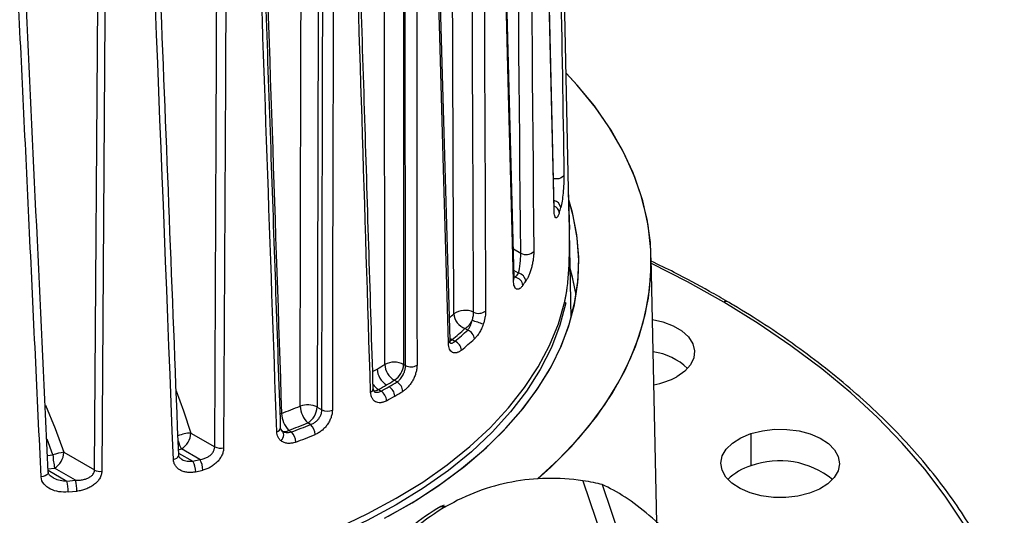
# Paper-space layout '_Isométrica' of a CAD drawing. Header units: millimetres. Extents: x -40 to 40, y -51.4 to 43.3.
# Tile 4 of 6: x 1.6 to 39, y -19.2 to -0.4. Entities that reach past the tile are written whole.
import ezdxf

# ---------------------------------------------------------------- set-up
doc = ezdxf.new("R2010")
doc.units = ezdxf.units.MM

psp = doc.layouts.new('_Isométrica')

# ---------------------------------------------------------------- linework, layer by layer
at = {"color": 7, "linetype": 'Continuous', "lineweight": 25}
for p, q in [((22.46, -7.453), (21.641, 30.865)), ((22.43, -6.866), (22.475, -8.37)), ((22.476, -8.328), (22.457, -7.453)), ((22.546, -11.712), (22.477, -8.467)), ((20.351, -9.112), (20.631, -9.273)), ((25.796, -19.503), (25.581, -9.448)), ((20.544, -10.033), (20.372, -9.933)), ((20.378, -10.155), (20.435, -10.188)), ((22.345, -11.152), (22.282, -11.188)), ((18.621, -12.193), (18.516, -12.132)), ((17.95, -12.579), (17.95, -12.575)), ((18.031, -12.551), (18.136, -12.612)), ((15.035, -13.751), (15.183, -13.667)), ((16.19, -13.49), (16.262, -13.532)), ((15.94, -14.155), (15.836, -14.095)), ((15.068, -14.52), (15.037, -14.407)), ((15.231, -14.445), (15.334, -14.505)), ((12.909, -15.107), (13.094, -15.214)), ((11.56, -15.347), (11.502, -15.374)), ((11.61, -16.033), (11.597, -16.033)), ((11.829, -15.992), (11.935, -16.053)), ((12.66, -15.773), (12.555, -15.712)), ((2.89, -16.926), (2.671, -16.328)), ((8.122, -16.094), (9.027, -16.617)), ((29.364, -16.114), (29.364, -17.339)), ((7.652, -16.725), (7.768, -16.699)), ((8.462, -17.1), (7.768, -16.699)), ((2.679, -16.943), (2.89, -16.926)), ((3.307, -16.825), (4.468, -17.495)), ((7.657, -16.853), (8.193, -17.163)), ((8.193, -17.163), (8.462, -17.1)), ((2.703, -17.45), (2.954, -17.431)), ((2.705, -17.505), (3.42, -17.918)), ((3.744, -17.887), (2.954, -17.431)), ((8.304, -17.564), (8.577, -17.501)), ((3.42, -17.918), (3.744, -17.887)), ((21.886, -17.814), (21.696, -17.812)), ((22.981, -17.902), (24.874, -23.477)), ((23.717, -18.049), (25.804, -24.195)), ((3.466, -18.329), (3.795, -18.298)), ((17.723, -18.825), (17.601, -18.884)), ((17.601, -18.884), (17.792, -18.886))]:
    psp.add_line(p, q, dxfattribs=at)
at = {"color": 7, "linetype": 'Continuous', "lineweight": 25, "flags": 128}
for points in [[(21.896, -7.64), (21.622, 4.001), (21.445, 11.533), (21.267, 19.066), (21.089, 26.599)], [(21.9, -7.578), (21.504, 9.275), (21.094, 26.647)], [(4.468, -17.495), (4.599, 2.016), (4.701, 17.347)], [(4.982, 17.301), (4.902, 5.454), (4.849, -2.212), (4.796, -9.877), (4.743, -17.542)], [(20.353, -10.308), (20.171, -3.247), (20.053, 1.321), (19.934, 5.889), (19.816, 10.458)], [(20.38, -10.219), (20.121, -0.16), (19.845, 10.533)], [(17.89, -12.687), (17.689, -5.628), (17.559, -1.06), (17.428, 3.508), (17.297, 8.076)], [(17.95, -12.575), (17.665, -2.517), (17.36, 8.19)], [(12.27, -15.074), (12.285, -7.646), (12.295, -2.84), (12.304, 1.967), (12.313, 6.773)], [(12.958, 6.215), (12.931, -5.725), (12.909, -15.107)], [(13.094, -15.214), (13.116, -3.382), (13.133, 5.915)], [(13.529, 5.901), (13.515, -1.284), (13.506, -5.933), (13.496, -10.581), (13.487, -15.229)], [(9.027, -16.617), (9.08, -4.783), (9.121, 4.514)], [(9.462, 4.481), (9.429, -2.704), (9.408, -7.354), (9.386, -12.003), (9.364, -16.651)], [(21.27, -17.836), (22.069, -17.101), (22.836, -16.288), (23.513, -15.45), (24.098, -14.589), (24.589, -13.708), (24.983, -12.811), (25.278, -11.902), (25.475, -10.984), (25.572, -10.06), (25.568, -9.135), (25.465, -8.212), (25.261, -7.294), (24.958, -6.386), (24.557, -5.49), (24.06, -4.61), (23.468, -3.751), (22.784, -2.914), (22.353, -2.448)], [(21.277, -17.83), (21.771, -17.387), (22.542, -16.614), (23.231, -15.815), (23.836, -14.994), (24.353, -14.154), (24.782, -13.297), (25.12, -12.426), (25.367, -11.546), (25.521, -10.658), (25.582, -9.766), (25.549, -8.875), (25.424, -7.985), (25.205, -7.102), (24.895, -6.228), (24.493, -5.367), (24.003, -4.521), (23.425, -3.693), (22.761, -2.888), (22.353, -2.448)], [(22.271, -6.311), (22.25, -6.356), (22.207, -6.396), (22.146, -6.428), (22.072, -6.45), (21.99, -6.46), (21.906, -6.457), (21.866, -6.451)], [(15.466, -19.327), (16.51, -18.736), (17.487, -18.106), (18.391, -17.442), (19.22, -16.746), (19.971, -16.02), (20.639, -15.268), (21.222, -14.493), (21.718, -13.699), (22.125, -12.887), (22.441, -12.062), (22.665, -11.227), (22.795, -10.385), (22.832, -9.541), (22.775, -8.696), (22.625, -7.856), (22.456, -7.246)], [(15.619, -19.245), (16.654, -18.647), (17.621, -18.013), (18.515, -17.344), (19.333, -16.643), (20.072, -15.914), (20.728, -15.159), (21.299, -14.38), (21.782, -13.583), (22.176, -12.769), (22.479, -11.943), (22.689, -11.106), (22.806, -10.264), (22.83, -9.419), (22.76, -8.575), (22.596, -7.736), (22.456, -7.246)], [(28.329, -11.13), (26.953, -10.359), (25.585, -9.662)], [(22.734, -10.855), (22.625, -10.305), (22.507, -9.86)], [(22.734, -10.855), (22.596, -10.185), (22.507, -9.86)], [(22.345, -11.152), (22.119, -12.009), (21.795, -12.856), (21.373, -13.689), (20.856, -14.504), (20.246, -15.296), (19.546, -16.064), (18.759, -16.803), (17.887, -17.51), (16.936, -18.182), (15.91, -18.815), (14.812, -19.408), (13.649, -19.957), (12.424, -20.46), (11.144, -20.914), (9.815, -21.319), (8.441, -21.671), (7.03, -21.969), (5.588, -22.213), (4.121, -22.4), (2.635, -22.53)], [(2.99, -22.259), (4.437, -22.119), (5.865, -21.926), (7.268, -21.678), (8.64, -21.379), (9.975, -21.028), (11.269, -20.628), (12.514, -20.18), (13.706, -19.687), (14.839, -19.149), (15.91, -18.57), (16.913, -17.952), (17.844, -17.298), (18.699, -16.61), (19.475, -15.891), (20.168, -15.144), (20.775, -14.373), (21.294, -13.581), (21.722, -12.771), (22.058, -11.947), (22.3, -11.112)], [(37.411, -19.517), (36.726, -18.483), (35.955, -17.469), (35.099, -16.477), (34.162, -15.511), (33.145, -14.571), (32.051, -13.662), (30.881, -12.784), (29.64, -11.939), (28.329, -11.13)], [(25.631, -11.789), (26.015, -11.879), (26.407, -12.029), (26.737, -12.223), (26.99, -12.452), (27.154, -12.706), (27.223, -12.975), (27.194, -13.246), (27.069, -13.508), (26.851, -13.749), (26.552, -13.958)], [(17.947, -12.509), (17.952, -12.511), (18.031, -12.551)], [(17.95, -12.587), (17.963, -12.583), (18.031, -12.551)], [(7.565, -14.488), (7.84, -15.247), (8.122, -16.094)], [(2.607, -15.031), (2.97, -15.92), (3.307, -16.825)], [(11.548, -16.395), (11.586, -16.342), (11.615, -16.285), (11.634, -16.226), (11.641, -16.168), (11.636, -16.115), (11.62, -16.067), (11.593, -16.029), (11.557, -16.001)], [(29.364, -16.114), (29.795, -16.006), (30.256, -15.952), (30.726, -15.955), (31.186, -16.013), (31.614, -16.126), (31.992, -16.288), (32.303, -16.491), (32.534, -16.728), (32.676, -16.987), (32.721, -17.257), (32.667, -17.527), (32.518, -17.784), (32.279, -18.018), (31.961, -18.218), (31.578, -18.376)], [(31.578, -18.376), (31.146, -18.484), (30.685, -18.538), (30.215, -18.536), (29.756, -18.477), (29.328, -18.364), (28.95, -18.202), (28.638, -17.999), (28.407, -17.762), (28.266, -17.503), (28.221, -17.233), (28.274, -16.963), (28.424, -16.706), (28.663, -16.472), (28.981, -16.272), (29.364, -16.114)], [(7.46, -17.097), (7.528, -17.076), (7.584, -17.046), (7.627, -17.01), (7.653, -16.969), (7.66, -16.926)], [(2.708, -17.573), (2.708, -17.591), (2.692, -17.638), (2.653, -17.681), (2.595, -17.718), (2.523, -17.744), (2.442, -17.758)]]:
    psp.add_lwpolyline(points, dxfattribs=at)
at = {"color": 7, "linetype": 'Continuous', "lineweight": 25}
for centre, radius, start, end in [((21.848, -7.582), 0.302, 7.0925, 82.3528), ((21.8, -7.768), 0.297, 6.5323, 71.6444), ((21.799, -7.603), 0.104, 339.1954, 13.9722), ((14.362, -5.434), 8.067, 343.4284, 344.8313), ((20.834, -8.902), 0.423, 241.2766, 313.6377), ((11.725, -3.939), 10.72, 324.3464, 325.3606), ((20.475, -10.376), 0.351, 6.3529, 78.5016), ((20.267, -10.234), 0.113, 319.4604, 7.4736), ((20.361, -10.533), 0.353, 6.2697, 77.8885), ((11.884, -4.162), 10.865, 324.3464, 325.3606), ((28.416, -11.247), 0.146, 63.5634, 126.6796), ((8.449, -0.9), 14.387, 311.2187, 312.0992), ((18.524, -12.204), 0.762, 65.1007, 124.2947), ((18.748, -11.518), 0.656, 184.9902, 249.2613), ((19.036, -11.104), 0.452, 244.905, 305.6941), ((18.12, -11.505), 0.741, 302.2341, 334.3134), ((15.782, -21.136), 9.784, 69.497, 72.1057), ((8.431, -0.966), 15.046, 309.6468, 312.0871), ((8.465, -0.911), 15.18, 309.5761, 311.9961), ((18.481, -12.561), 0.394, 4.9787, 69.1865), ((17.815, -12.574), 0.136, 303.7169, 358.0844), ((17.979, -12.984), 0.404, 4.6629, 67.1319), ((8.579, -1.092), 15.386, 309.5761, 311.9961), ((25.332, -15.364), 2.369, 46.5935, 82.1075), ((15.837, -14.198), 0.791, 63.4899, 117.1547), ((5.21, 3.611), 19.949, 299.9949, 300.9713), ((15.952, -13.623), 0.77, 183.2297, 237.3477), ((16.232, -13.449), 0.758, 183.3863, 238.485), ((15.421, -13.447), 0.77, 302.6523, 356.7703), ((16.473, -13.11), 0.472, 243.4095, 298.4293), ((5.331, 3.408), 20.414, 299.9949, 300.9713), ((5.366, 3.467), 20.551, 299.995, 300.9648), ((15.702, -14.543), 0.455, 3.3853, 58.4776), ((25.15, -11.365), 2.948, 280.4403, 298.3986), ((14.885, -14.397), 0.153, 290.2191, 356.4701), ((15.609, -13.857), 0.699, 213.9755, 237.2706), ((15.068, -14.19), 0.302, 267.5151, 302.6322), ((5.029, 3.932), 21.019, 299.0375, 299.995), ((5.063, 3.992), 21.157, 299.0438, 299.995), ((15.073, -14.895), 0.47, 3.0755, 56.2039), ((15.39, -14.721), 0.462, 3.2297, 57.3477), ((5.438, 3.346), 20.83, 299.995, 300.9648), ((5.132, 3.877), 21.444, 299.0438, 299.995), ((2.447, 9.37), 26.344, 290.2383, 291.8926), ((12.552, -15.829), 0.806, 63.6645, 110.466), ((13.194, -15.043), 0.925, 181.9089, 226.3345), ((12.14, -15.063), 0.77, 302.6523, 356.7703), ((13.308, -14.781), 0.483, 243.6625, 291.7207), ((12.533, -15.319), 0.973, 181.6501, 223.6911), ((11.345, -15.865), 0.182, 280.4927, 352.6839), ((11.683, -15.793), 0.247, 245.0334, 306.277), ((2.504, 9.302), 26.958, 290.2383, 291.8926), ((2.535, 9.36), 27.095, 290.2981, 291.9427), ((11.514, -16.456), 0.583, 1.6593, 43.789), ((12.278, -16.174), 0.554, 1.9168, 46.4121), ((8.176, -17.549), 1.456, 92.1298, 111.9895), ((8.702, -16.127), 1.095, 193.7367, 211.5224), ((7.353, -16.051), 0.77, 302.6523, 356.7703), ((2.57, 9.318), 27.463, 290.2981, 291.9427), ((9.242, -16.185), 0.482, 243.5074, 284.6951), ((3.464, -18.387), 1.57, 95.7301, 111.4424), ((6.079, -16.78), 3.192, 182.626, 191.7603), ((2.538, -16.782), 0.77, 302.6523, 356.7703), ((7.488, -17.574), 0.816, 0.6836, 30.2526), ((7.784, -17.511), 0.792, 0.7354, 31.2293), ((30.455, -20.308), 3.163, 50.7813, 110.1789), ((4.681, -17.078), 0.469, 243.0141, 277.7146), ((29.926, -19.292), 2.033, 106.0658, 135.098), ((1.576, -18.334), 1.89, 0.1314, 12.7204), ((2.067, -18.303), 1.728, 0.1513, 13.9233)]:
    psp.add_arc(centre, radius, start, end, dxfattribs=at)
for points, knots in [([(21.636, 30.051), (21.681, 27.72), (21.77, 23.01), (21.899, 15.878), (22.025, 8.606), (22.15, 1.193), (22.23, -3.794), (22.271, -6.311)], [0, 0, 0, 0, 0.1921572, 0.3882357, 0.5882356, 0.792157, 1, 1, 1, 1]), ([(2.442, -17.758), (2.297, -14.674), (2.01, -8.577), (1.576, 0.463), (1.147, 9.288), (0.857, 15.102), (0.714, 17.972)], [0, 0, 0, 0, 0.259191, 0.512255, 0.759191, 1, 1, 1, 1]), ([(2.708, -17.573), (2.436, -11.714), (1.882, 0.189), (1.299, 12.108), (1.003, 18.16)], [0, 0, 0, 0, 0.49219, 1, 1, 1, 1]), ([(7.66, -16.926), (7.44, -11.292), (6.993, 0.155), (6.533, 11.608), (6.299, 17.424)], [0, 0, 0, 0, 0.4921876, 1, 1, 1, 1]), ([(15.037, -14.407), (14.931, -11), (14.716, -4.077), (14.499, 2.846), (14.388, 6.362)], [0, 0, 0, 0, 0.492188, 1, 1, 1, 1]), ([(11.526, -15.888), (11.408, -12.477), (11.169, -5.545), (10.927, 1.388), (10.804, 4.908)], [0, 0, 0, 0, 0.492188, 1, 1, 1, 1]), ([(22.271, -6.311), (22.272, -6.412), (22.27, -6.529), (22.259, -6.766), (22.25, -6.885), (22.228, -7.107), (22.214, -7.21), (22.184, -7.395), (22.167, -7.476), (22.148, -7.544)], [0, 0, 0, 0, 0.25, 0.25, 0.5, 0.5, 0.75, 0.75, 1, 1, 1, 1]), ([(22.094, -7.734), (22.088, -7.756), (22.075, -7.798), (22.054, -7.848), (22.03, -7.896), (22.002, -7.932), (21.971, -7.944), (21.943, -7.923), (21.92, -7.865), (21.902, -7.773), (21.898, -7.684), (21.896, -7.64)], [0, 0, 0, 0, 0.084117, 0.166902, 0.249142, 0.376204, 0.499142, 0.626778, 0.74969, 0.875854, 1, 1, 1, 1]), ([(21.9, -7.703), (21.903, -7.703), (21.907, -7.703), (21.905, -7.663), (21.904, -7.622), (21.903, -7.599)], [0, 0, 0, 0, 0.308507, 0.629515, 1, 1, 1, 1]), ([(22.3, -11.112), (22.31, -11.07), (22.328, -10.988), (22.353, -10.856), (22.375, -10.721), (22.402, -10.528), (22.43, -10.272), (22.456, -9.929), (22.472, -9.562), (22.478, -9.23), (22.48, -8.959), (22.48, -8.748), (22.478, -8.537), (22.476, -8.397), (22.476, -8.328)], [0, 0, 0, 0, 0.06381, 0.126446, 0.188016, 0.248635, 0.376295, 0.49778, 0.627126, 0.748526, 0.812123, 0.873676, 0.937737, 1, 1, 1, 1]), ([(20.544, -10.033), (20.549, -10.018), (20.558, -9.989), (20.57, -9.939), (20.583, -9.875), (20.596, -9.794), (20.611, -9.69), (20.621, -9.578), (20.629, -9.464), (20.632, -9.36), (20.631, -9.302), (20.631, -9.273)], [0, 0, 0, 0, 0.083643, 0.167395, 0.251254, 0.377085, 0.500809, 0.641791, 0.770901, 0.889656, 1, 1, 1, 1]), ([(21.126, -9.208), (21.126, -9.232), (21.125, -9.278), (21.121, -9.353), (21.114, -9.431), (21.1, -9.538), (21.077, -9.674), (21.039, -9.833), (20.993, -9.984), (20.941, -10.12), (20.884, -10.242), (20.843, -10.306), (20.823, -10.338)], [0, 0, 0, 0, 0.062303, 0.124233, 0.186598, 0.25019, 0.373616, 0.499894, 0.623419, 0.749113, 0.87458, 1, 1, 1, 1]), ([(28.481, -11.117), (28.254, -10.985), (27.594, -10.603), (26.635, -10.086), (25.875, -9.72), (25.584, -9.58)], [0, 0, 0, 0, 0.245403, 0.711425, 1, 1, 1, 1]), ([(20.712, -10.495), (20.702, -10.509), (20.681, -10.537), (20.65, -10.571), (20.618, -10.599), (20.577, -10.627), (20.527, -10.646), (20.472, -10.638), (20.424, -10.6), (20.387, -10.53), (20.361, -10.434), (20.356, -10.35), (20.353, -10.308)], [0, 0, 0, 0, 0.063205, 0.125657, 0.187822, 0.25017, 0.375977, 0.499877, 0.625619, 0.749598, 0.87504, 1, 1, 1, 1]), ([(38.972, -22.198), (38.839, -21.88), (38.563, -21.216), (38.044, -20.224), (37.439, -19.22), (36.753, -18.234), (35.99, -17.266), (35.152, -16.32), (34.24, -15.398), (33.256, -14.501), (32.203, -13.631), (31.082, -12.79), (29.916, -11.994), (29.035, -11.444), (28.556, -11.161), (28.481, -11.117)], [0, 0, 0, 0, 0.076466, 0.159233, 0.242079, 0.324999, 0.407985, 0.491026, 0.574113, 0.657236, 0.740384, 0.823549, 0.906726, 0.985545, 1, 1, 1, 1]), ([(18.788, -11.826), (18.796, -11.803), (18.811, -11.755), (18.829, -11.677), (18.842, -11.594), (18.843, -11.541), (18.844, -11.514)], [0, 0, 0, 0, 0.213916, 0.451785, 0.713734, 1, 1, 1, 1]), ([(19.3, -11.471), (19.299, -11.497), (19.298, -11.548), (19.29, -11.63), (19.275, -11.728), (19.25, -11.844), (19.223, -11.929), (19.209, -11.972)], [0, 0, 0, 0, 0.1675, 0.333453, 0.5001, 0.7498, 1, 1, 1, 1]), ([(18.621, -12.193), (18.633, -12.178), (18.655, -12.15), (18.687, -12.097), (18.721, -12.027), (18.757, -11.937), (18.778, -11.863), (18.788, -11.826)], [0, 0, 0, 0, 0.166574, 0.333441, 0.500605, 0.750552, 1, 1, 1, 1]), ([(19.209, -11.972), (19.199, -12.001), (19.178, -12.058), (19.143, -12.14), (19.104, -12.219), (19.048, -12.317), (18.972, -12.43), (18.907, -12.494), (18.874, -12.527)], [0, 0, 0, 0, 0.125165, 0.249335, 0.374019, 0.500712, 0.750217, 1, 1, 1, 1]), ([(18.382, -12.951), (18.367, -12.963), (18.337, -12.987), (18.292, -13.014), (18.247, -13.035), (18.189, -13.054), (18.119, -13.061), (18.044, -13.039), (17.981, -12.989), (17.933, -12.911), (17.899, -12.811), (17.893, -12.729), (17.89, -12.687)], [0, 0, 0, 0, 0.062998, 0.125341, 0.18758, 0.250272, 0.375454, 0.500062, 0.624237, 0.749446, 0.8754, 1, 1, 1, 1]), ([(17.95, -12.668), (17.952, -12.667), (17.955, -12.664), (17.952, -12.611), (17.95, -12.579)], [0, 0, 0, 0, 0.386893, 1, 1, 1, 1]), ([(17.952, -12.675), (17.962, -12.678), (17.981, -12.687), (18.015, -12.686), (18.053, -12.675), (18.094, -12.652), (18.122, -12.625), (18.136, -12.612)], [0, 0, 0, 0, 0.17739, 0.365958, 0.565842, 0.777157, 1, 1, 1, 1]), ([(15.94, -14.155), (15.953, -14.146), (15.982, -14.127), (16.028, -14.087), (16.077, -14.034), (16.127, -13.967), (16.183, -13.87), (16.231, -13.752), (16.259, -13.629), (16.261, -13.562), (16.262, -13.532)], [0, 0, 0, 0, 0.076772, 0.165228, 0.265371, 0.377196, 0.500698, 0.698667, 0.865125, 1, 1, 1, 1]), ([(16.698, -13.525), (16.697, -13.547), (16.696, -13.591), (16.688, -13.66), (16.676, -13.731), (16.652, -13.827), (16.611, -13.949), (16.543, -14.091), (16.461, -14.223), (16.367, -14.341), (16.264, -14.443), (16.192, -14.492), (16.156, -14.516)], [0, 0, 0, 0, 0.062853, 0.125098, 0.187353, 0.250237, 0.37491, 0.49998, 0.623858, 0.749249, 0.875151, 1, 1, 1, 1]), ([(15.542, -14.87), (15.523, -14.88), (15.485, -14.9), (15.429, -14.921), (15.374, -14.936), (15.301, -14.947), (15.215, -14.943), (15.124, -14.911), (15.047, -14.853), (14.989, -14.769), (14.948, -14.665), (14.941, -14.582), (14.938, -14.541)], [0, 0, 0, 0, 0.062878, 0.125165, 0.187438, 0.250271, 0.375283, 0.500065, 0.624179, 0.749402, 0.875356, 1, 1, 1, 1]), ([(15.069, -14.52), (15.069, -14.52), (15.089, -14.537), (15.139, -14.547), (15.226, -14.551), (15.293, -14.522), (15.334, -14.505)], [0, 0, 0, 0, 0.011982, 0.313268, 0.578629, 1, 1, 1, 1]), ([(12.66, -15.773), (12.682, -15.765), (12.724, -15.75), (12.783, -15.718), (12.838, -15.681), (12.887, -15.64), (12.931, -15.597), (12.985, -15.534), (13.041, -15.443), (13.086, -15.326), (13.091, -15.251), (13.094, -15.214)], [0, 0, 0, 0, 0.0933952, 0.1827797, 0.2681808, 0.3496297, 0.4271626, 0.5008214, 0.668217, 0.834413, 1, 1, 1, 1]), ([(13.487, -15.229), (13.486, -15.252), (13.485, -15.296), (13.475, -15.364), (13.459, -15.434), (13.43, -15.527), (13.379, -15.645), (13.297, -15.778), (13.198, -15.901), (13.085, -16.007), (12.961, -16.096), (12.875, -16.136), (12.832, -16.155)], [0, 0, 0, 0, 0.062871, 0.125109, 0.187353, 0.250239, 0.374818, 0.499954, 0.623616, 0.749143, 0.874948, 1, 1, 1, 1]), ([(11.548, -16.395), (11.531, -16.382), (11.498, -16.354), (11.458, -16.304), (11.42, -16.238), (11.388, -16.153), (11.382, -16.08), (11.379, -16.044)], [0, 0, 0, 0, 0.167295, 0.333305, 0.500244, 0.74959, 1, 1, 1, 1]), ([(11.597, -16.033), (11.575, -16.013), (11.535, -15.976), (11.529, -15.916), (11.526, -15.888)], [0, 0, 0, 0, 0.548283, 1, 1, 1, 1]), ([(11.611, -16.031), (11.617, -16.035), (11.651, -16.056), (11.726, -16.071), (11.829, -16.076), (11.9, -16.06), (11.935, -16.053)], [0, 0, 0, 0, 0.070515, 0.397448, 0.698469, 1, 1, 1, 1]), ([(12.097, -16.439), (12.071, -16.448), (12.02, -16.465), (11.944, -16.481), (11.869, -16.488), (11.773, -16.486), (11.658, -16.465), (11.584, -16.418), (11.548, -16.395)], [0, 0, 0, 0, 0.125793, 0.250117, 0.374385, 0.50001, 0.751005, 1, 1, 1, 1]), ([(8.462, -17.1), (8.49, -17.096), (8.543, -17.088), (8.62, -17.066), (8.688, -17.04), (8.749, -17.01), (8.802, -16.978), (8.872, -16.927), (8.95, -16.846), (9.015, -16.731), (9.023, -16.654), (9.027, -16.617)], [0, 0, 0, 0, 0.100741, 0.194527, 0.281401, 0.361418, 0.434647, 0.50118, 0.677018, 0.842131, 1, 1, 1, 1]), ([(9.364, -16.651), (9.363, -16.674), (9.362, -16.719), (9.349, -16.788), (9.329, -16.858), (9.292, -16.95), (9.228, -17.063), (9.127, -17.187), (9.007, -17.296), (8.872, -17.386), (8.727, -17.458), (8.627, -17.486), (8.577, -17.501)], [0, 0, 0, 0, 0.062727, 0.124839, 0.187084, 0.250205, 0.37409, 0.499838, 0.623691, 0.749552, 0.874174, 1, 1, 1, 1]), ([(8.304, -17.564), (8.279, -17.57), (8.227, -17.58), (8.151, -17.589), (8.076, -17.592), (7.978, -17.587), (7.86, -17.566), (7.732, -17.515), (7.621, -17.442), (7.535, -17.345), (7.476, -17.23), (7.465, -17.141), (7.46, -17.097)], [0, 0, 0, 0, 0.063131, 0.125614, 0.187899, 0.250438, 0.375843, 0.500045, 0.626287, 0.749751, 0.875728, 1, 1, 1, 1]), ([(7.761, -17.083), (7.73, -17.057), (7.665, -17.006), (7.662, -16.953), (7.66, -16.926)], [0, 0, 0, 0, 0.4934993, 1, 1, 1, 1]), ([(7.761, -17.08), (7.77, -17.086), (7.831, -17.127), (7.979, -17.168), (8.122, -17.165), (8.193, -17.163)], [0, 0, 0, 0, 0.073326, 0.536084, 1, 1, 1, 1]), ([(3.744, -17.887), (3.778, -17.887), (3.842, -17.888), (3.933, -17.88), (4.015, -17.867), (4.088, -17.85), (4.152, -17.83), (4.231, -17.799), (4.321, -17.748), (4.404, -17.67), (4.458, -17.585), (4.465, -17.525), (4.468, -17.495)], [0, 0, 0, 0, 0.103781, 0.199331, 0.286685, 0.365891, 0.437012, 0.500134, 0.644277, 0.773291, 0.890429, 1, 1, 1, 1]), ([(4.743, -17.542), (4.742, -17.566), (4.74, -17.614), (4.723, -17.685), (4.696, -17.757), (4.647, -17.848), (4.564, -17.956), (4.437, -18.066), (4.291, -18.157), (4.132, -18.226), (3.965, -18.276), (3.852, -18.291), (3.795, -18.298)], [0, 0, 0, 0, 0.062315, 0.124118, 0.186435, 0.250264, 0.372868, 0.500248, 0.623295, 0.750554, 0.874195, 1, 1, 1, 1]), ([(3.466, -18.329), (3.348, -18.34), (3.232, -18.336), (3.006, -18.3), (2.898, -18.267), (2.704, -18.172), (2.616, -18.108), (2.487, -17.951), (2.446, -17.858), (2.442, -17.758)], [0, 0, 0, 0, 0.25, 0.25, 0.5, 0.5, 0.75, 0.75, 1, 1, 1, 1]), ([(2.865, -17.766), (2.839, -17.75), (2.788, -17.717), (2.738, -17.661), (2.712, -17.61), (2.709, -17.585), (2.708, -17.573)], [0, 0, 0, 0, 0.2662893, 0.5193935, 0.7601603, 1, 1, 1, 1]), ([(2.861, -17.754), (2.883, -17.77), (2.971, -17.834), (3.167, -17.89), (3.335, -17.909), (3.42, -17.918)], [0, 0, 0, 0, 0.140719, 0.57014, 1, 1, 1, 1]), ([(22.981, -17.902), (22.07, -17.77), (21.164, -17.786), (19.418, -18.117), (18.577, -18.433), (17.792, -18.886)], [0, 0, 0, 0, 0.5, 0.5, 1, 1, 1, 1]), ([(27.377, -21.18), (26.752, -20.407), (26.123, -19.746), (24.892, -18.692), (24.29, -18.3), (23.717, -18.049)], [0, 0, 0, 0, 0.5, 0.5, 1, 1, 1, 1]), ([(17.601, -18.884), (16.817, -19.337), (16.072, -19.936), (14.71, -21.399), (14.092, -22.263), (13.554, -23.231)], [0, 0, 0, 0, 0.5, 0.5, 1, 1, 1, 1]), ([(17.792, -18.886), (17.007, -19.339), (16.263, -19.938), (14.9, -21.402), (14.283, -22.266), (13.745, -23.233)], [0, 0, 0, 0, 0.5, 0.5, 1, 1, 1, 1])]:
    psp.add_open_spline(points, degree=3, knots=knots, dxfattribs=at)
for points in [[(20.631, -9.273), (20.53, 2.371), (20.421, 14.019), (20.303, 25.672)], [(20.803, 25.746), (20.919, 14.09), (21.026, 2.438), (21.126, -9.208)], [(7.46, -17.097), (7.01, -5.653), (6.552, 5.796), (6.084, 17.249)], [(18.094, -11.575), (18.066, -4.323), (18.036, 2.93), (18.003, 10.184)], [(18.844, -11.514), (18.815, -4.463), (18.785, 2.588), (18.753, 9.641)], [(19.206, 9.69), (19.239, 2.635), (19.27, -4.419), (19.3, -11.471)], [(15.476, -13.494), (15.471, -6.228), (15.466, 1.038), (15.459, 8.305)], [(16.18, 7.703), (16.185, 0.638), (16.188, -6.426), (16.19, -13.49)], [(16.262, -13.532), (16.256, -6.489), (16.249, 0.554), (16.241, 7.599)], [(16.681, 7.608), (16.687, 0.563), (16.693, -6.481), (16.698, -13.525)], [(10.842, 6.05), (11.083, -1.084), (11.322, -8.216), (11.56, -15.347)], [(14.938, -14.541), (14.721, -7.62), (14.503, -0.698), (14.284, 6.225)], [(11.379, -16.044), (11.137, -9.114), (10.894, -2.182), (10.649, 4.75)], [(23.717, -18.049), (23.531, -17.992), (23.279, -17.947), (22.981, -17.902)]]:
    psp.add_open_spline(points, degree=3, dxfattribs=at)

doc.saveas('drawing.dxf')
